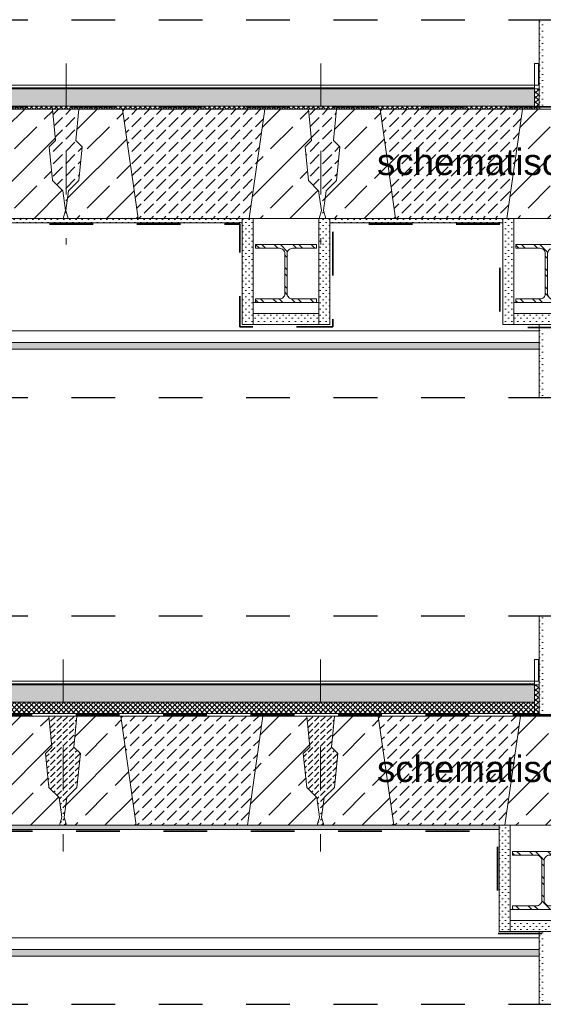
# Model space of a CAD drawing. Header units: metres. Extents: x 39.6 to 62.6, y -3.3 to 8.
# Tile 10 of 48: x 40.9 to 42.1, y 4 to 6.3. Entities that reach past the tile are written whole.
import ezdxf

# ---------------------------------------------------------------- set-up
doc = ezdxf.new("R2010")
doc.units = ezdxf.units.M
doc.header["$MEASUREMENT"] = 0
for name, pattern in [('Achse', [0.08, 0.04, -0.02, 0, -0.02]), ('Schnittlinie', [0.12, 0.06, -0.03, 0, -0.03]), ('Strichlinie eng', [0.046, 0.03, -0.016])]:
    doc.linetypes.add(name, pattern=pattern)
for name, color, linetype in [('152 - Bemaßung_ Beschriftung.Ausbau', 7, 'Continuous'), ('301 - Elemente.Linie', 7, 'Continuous'), ('302 - Elemente.Schraffur', 7, 'Continuous'), ('603 - Struktur.Bodenplatte_ Decke Roh', 7, 'Continuous'), ('605 - Struktur.Wand Innen', 7, 'Continuous'), ('650 - Abdeckung.Fußboden Aufbau', 7, 'Continuous'), ('Neubau_606 - Struktur.Wand Innen Ausbau', 7, 'Continuous'), ('Neubau_612 - Struktur.Stahlbau', 7, 'Continuous'), ('Neubau_651 - Abdeckung.Decke abgehängt_ bekleidet', 7, 'Continuous'), ('Neubau_653 - Abdeckung.TB Verkofferung', 7, 'Continuous')]:
    doc.layers.add(name, color=color, linetype=linetype)
doc.styles.add('ERSTELLTER_STIL_1', font='txt')
pattern_1 = [(45, (0, 0), (-0.0056568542, 0.0056568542), []), (135, (0, 0), (0.0056568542, 0.0056568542), [])]
pattern_2 = [(45, (0, 0), (-0.0070710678, 0.0070710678), [0, -0.01])]
pattern_3 = [(135, (0, 0), (0.021213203, 0.021213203), []), (135, (-0.00707, -0.00707), (0.021213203, 0.021213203), [])]
pattern_4 = [(45, (0, 0), (-0.014142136, 0.014142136), [0.015, -0.005]), (45, (5e-18, 0.014142), (-0.014142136, 0.014142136), [0.015, -0.005])]

msp = doc.modelspace()

# ---------------------------------------------------------------- hatches: boundary and pattern name
at = {"linetype": 'Continuous', "lineweight": 5}
h = msp.add_hatch(dxfattribs=at)
h.set_pattern_fill('Metall__Stahl_0001', color=1, style=0, pattern_type=2)
h.set_pattern_definition(pattern_3)
h.paths.add_polyline_path([(41.591, 5.755), (41.451, 5.755), (41.451, 5.7465), (41.5062, 5.7465, -0.414214), (41.5182, 5.7345), (41.5182, 5.6425, -0.414214), (41.5062, 5.6305), (41.451, 5.6305), (41.451, 5.622), (41.591, 5.622), (41.591, 5.6305), (41.5357, 5.6305, -0.414214), (41.5237, 5.6425), (41.5237, 5.7345, -0.414214), (41.5357, 5.7465), (41.591, 5.7465)])
h = msp.add_hatch(dxfattribs=at)
h.set_pattern_fill('Metall__Stahl_0001', color=1, style=0, pattern_type=2)
h.set_pattern_definition(pattern_3)
h.paths.add_polyline_path([(42.187, 5.755), (42.047, 5.755), (42.047, 5.7465), (42.1022, 5.7465, -0.414214), (42.1142, 5.7345), (42.1142, 5.6425, -0.414214), (42.1022, 5.6305), (42.047, 5.6305), (42.047, 5.622), (42.187, 5.622), (42.187, 5.6305), (42.1317, 5.6305, -0.414214), (42.1197, 5.6425), (42.1197, 5.7345, -0.414214), (42.1317, 5.7465), (42.187, 5.7465)])
h = msp.add_hatch(dxfattribs=at)
h.set_pattern_fill('Metall__Stahl_0001', color=1, style=0, pattern_type=2)
h.set_pattern_definition(pattern_3)
h.paths.add_polyline_path([(42.179, 4.365), (42.039, 4.365), (42.039, 4.3565), (42.0943, 4.3565, -0.414214), (42.1063, 4.3445), (42.1063, 4.2525, -0.414214), (42.0943, 4.2405), (42.039, 4.2405), (42.039, 4.232), (42.179, 4.232), (42.179, 4.2405), (42.1238, 4.2405, -0.414214), (42.1118, 4.2525), (42.1118, 4.3445, -0.414214), (42.1238, 4.3565), (42.179, 4.3565)])
at = {"layer": '302 - Elemente.Schraffur', "linetype": 'Continuous', "lineweight": 9}
h = msp.add_hatch(dxfattribs=at)
h.set_pattern_fill('Beton__unbewehrt_0001', style=0, pattern_type=2)
h.set_pattern_definition([(45, (41.01675, 5.94), (-0.028284, 0.028284), [0.03, -0.01]), (45, (41.01675, 5.968284), (-0.028284, 0.028284), [0.03, -0.01])])
h.paths.add_polyline_path([(40.9791, 5.9791), (40.9868, 5.9016), (41.0101, 5.8784), (41.0165, 5.8333), (41.0111, 5.815), (41.0224, 5.815), (41.017, 5.8333), (41.0234, 5.8784), (41.0467, 5.9016), (41.0544, 5.9791), (41.0398, 5.9937), (41.0467, 6.065), (40.9868, 6.065), (40.9937, 5.9937)])
h = msp.add_hatch(dxfattribs=at)
h.set_pattern_fill('Beton__unbewehrt_0001', style=0, pattern_type=2)
h.set_pattern_definition([(45, (41.3095, 5.94), (-0.028284, 0.028284), [0.03, -0.01]), (45, (41.3095, 5.968284), (-0.028284, 0.028284), [0.03, -0.01])])
h.paths.add_polyline_path([(41.1467, 6.065), (41.4723, 6.065), (41.4366, 5.815), (41.1824, 5.815)])
h = msp.add_hatch(dxfattribs=at)
h.set_pattern_fill('Beton__unbewehrt_0001', style=0, pattern_type=2)
h.set_pattern_definition([(45, (41.60425, 5.94), (-0.028284, 0.028284), [0.03, -0.01]), (45, (41.60425, 5.968284), (-0.028284, 0.028284), [0.03, -0.01])])
h.paths.add_polyline_path([(41.6362, 5.9016), (41.6439, 5.9791), (41.6293, 5.9937), (41.6362, 6.065), (41.5723, 6.065), (41.5792, 5.9937), (41.5646, 5.9791), (41.5723, 5.9016), (41.5956, 5.8784), (41.602, 5.8333), (41.5966, 5.815), (41.6119, 5.815), (41.6065, 5.8333), (41.6129, 5.8784)])
h = msp.add_hatch(dxfattribs=at)
h.set_pattern_fill('Beton__unbewehrt_0001', style=0, pattern_type=2)
h.set_pattern_definition([(45, (41.899, 5.94), (-0.028284, 0.028284), [0.03, -0.01]), (45, (41.899, 5.968284), (-0.028284, 0.028284), [0.03, -0.01])])
h.paths.add_polyline_path([(41.7362, 6.065), (42.0618, 6.065), (42.0261, 5.815), (41.7719, 5.815)])
h = msp.add_hatch(dxfattribs=at)
h.set_pattern_fill('Beton__unbewehrt_0001', style=0, pattern_type=2)
h.set_pattern_definition([(45, (41.0105, 4.55), (-0.014142, 0.014142), [0.015, -0.005]), (45, (41.0105, 4.564142), (-0.014142, 0.014142), [0.015, -0.005])])
h.paths.add_polyline_path([(41.0358, 4.6037), (41.0427, 4.675), (40.9783, 4.675), (40.9852, 4.6037), (40.9706, 4.5891), (40.9783, 4.5116), (41.0016, 4.4884), (41.008, 4.4433), (41.0026, 4.425), (41.0184, 4.425), (41.013, 4.4433), (41.0194, 4.4884), (41.0427, 4.5116), (41.0504, 4.5891)])
h = msp.add_hatch(dxfattribs=at)
h.set_pattern_fill('Beton__unbewehrt_0001', style=0, pattern_type=2)
h.set_pattern_definition([(45, (41.3055, 4.55), (-0.028284, 0.028284), [0.03, -0.01]), (45, (41.3055, 4.578284), (-0.028284, 0.028284), [0.03, -0.01])])
h.paths.add_polyline_path([(41.1427, 4.675), (41.4683, 4.675), (41.4326, 4.425), (41.1784, 4.425)])
h = msp.add_hatch(dxfattribs=at)
h.set_pattern_fill('Beton__unbewehrt_0001', style=0, pattern_type=2)
h.set_pattern_definition([(45, (41.6, 4.55), (-0.014142, 0.014142), [0.015, -0.005]), (45, (41.6, 4.564142), (-0.014142, 0.014142), [0.015, -0.005])])
h.paths.add_polyline_path([(41.5606, 4.5891), (41.5683, 4.5116), (41.5916, 4.4884), (41.598, 4.4433), (41.5926, 4.425), (41.6074, 4.425), (41.602, 4.4433), (41.6084, 4.4884), (41.6317, 4.5116), (41.6394, 4.5891), (41.6248, 4.6037), (41.6317, 4.675), (41.5683, 4.675), (41.5752, 4.6037)])
h = msp.add_hatch(dxfattribs=at)
h.set_pattern_fill('Beton__unbewehrt_0001', style=0, pattern_type=2)
h.set_pattern_definition([(45, (41.8945, 4.55), (-0.028284, 0.028284), [0.03, -0.01]), (45, (41.8945, 4.578284), (-0.028284, 0.028284), [0.03, -0.01])])
h.paths.add_polyline_path([(41.7317, 4.675), (42.0573, 4.675), (42.0216, 4.425), (41.7674, 4.425)])
at = {"layer": '603 - Struktur.Bodenplatte_ Decke Roh', "linetype": 'Continuous', "lineweight": 9}
h = msp.add_hatch(dxfattribs=at)
h.set_pattern_fill('Beton__Stahlbeton_0001', style=0, pattern_type=2)
h.set_pattern_definition([(45, (40.93379, 5.94), (-0.06788, 0.06788), []), (45, (40.89985, 5.97394), (-0.06788, 0.06788), [0.072, -0.024])])
h.paths.add_polyline_path([(40.8511, 5.815), (41.0111, 5.815), (41.0165, 5.8333), (41.0101, 5.8784), (40.9868, 5.9016), (40.9791, 5.9791), (40.9937, 5.9937), (40.9868, 6.065), (40.8868, 6.065)])
h = msp.add_hatch(dxfattribs=at)
h.set_pattern_fill('Beton__Stahlbeton_0001', style=0, pattern_type=2)
h.set_pattern_definition([(45, (41.0997, 5.94), (-0.06788, 0.06788), []), (45, (41.06576, 5.97394), (-0.06788, 0.06788), [0.072, -0.024])])
h.paths.add_polyline_path([(41.1824, 5.815), (41.0224, 5.815), (41.017, 5.8333), (41.0234, 5.8784), (41.0467, 5.9016), (41.0544, 5.9791), (41.0398, 5.9937), (41.0467, 6.065), (41.1467, 6.065)])
h = msp.add_hatch(dxfattribs=at)
h.set_pattern_fill('Beton__Stahlbeton_0001', style=0, pattern_type=2)
h.set_pattern_definition([(45, (41.51929, 5.94), (-0.06788, 0.06788), []), (45, (41.48535, 5.97394), (-0.06788, 0.06788), [0.072, -0.024])])
h.paths.add_polyline_path([(41.4366, 5.815), (41.5966, 5.815), (41.602, 5.8333), (41.5956, 5.8784), (41.5723, 5.9016), (41.5646, 5.9791), (41.5792, 5.9937), (41.5723, 6.065), (41.4723, 6.065)])
h = msp.add_hatch(dxfattribs=at)
h.set_pattern_fill('Beton__Stahlbeton_0001', style=0, pattern_type=2)
h.set_pattern_definition([(45, (41.6892, 5.94), (-0.06788, 0.06788), []), (45, (41.65526, 5.97394), (-0.06788, 0.06788), [0.072, -0.024])])
h.paths.add_polyline_path([(41.7719, 5.815), (41.6119, 5.815), (41.6065, 5.8333), (41.6129, 5.8784), (41.6362, 5.9016), (41.6439, 5.9791), (41.6293, 5.9937), (41.6362, 6.065), (41.7362, 6.065)])
h = msp.add_hatch(dxfattribs=at)
h.set_pattern_fill('Beton__Stahlbeton_0001', style=0, pattern_type=2)
h.set_pattern_definition([(45, (42.10879, 5.94), (-0.06788, 0.06788), []), (45, (42.07485, 5.97394), (-0.06788, 0.06788), [0.072, -0.024])])
h.paths.add_polyline_path([(42.0261, 5.815), (42.1861, 5.815), (42.1915, 5.8333), (42.1851, 5.8784), (42.1618, 5.9016), (42.1541, 5.9791), (42.1687, 5.9937), (42.1618, 6.065), (42.0618, 6.065)])
at = {"layer": '603 - Struktur.Bodenplatte_ Decke Roh', "linetype": 'Continuous', "lineweight": 5}
h = msp.add_hatch(dxfattribs=at)
h.set_pattern_fill('Gips_0001', style=0, pattern_type=2)
h.set_pattern_definition(pattern_2)
h.paths.add_polyline_path([(41.421, 5.815), (40.45, 5.815), (40.45, 5.805), (41.421, 5.805)])
h = msp.add_hatch(dxfattribs=at)
h.set_pattern_fill('Gips_0001', style=0, pattern_type=2)
h.set_pattern_definition(pattern_2)
h.paths.add_polyline_path([(42.017, 5.815), (41.621, 5.815), (41.621, 5.805), (42.017, 5.805)])
at = {"layer": '603 - Struktur.Bodenplatte_ Decke Roh', "linetype": 'Continuous', "lineweight": 9}
h = msp.add_hatch(dxfattribs=at)
h.set_pattern_fill('Beton__Stahlbeton_0001', style=0, pattern_type=2)
h.set_pattern_definition([(45, (40.92529, 4.55), (-0.06788, 0.06788), []), (45, (40.89135, 4.58394), (-0.06788, 0.06788), [0.072, -0.024])])
h.paths.add_polyline_path([(40.8426, 4.425), (41.0026, 4.425), (41.008, 4.4433), (41.0016, 4.4884), (40.9783, 4.5116), (40.9706, 4.5891), (40.9852, 4.6037), (40.9783, 4.675), (40.8783, 4.675)])
h = msp.add_hatch(dxfattribs=at)
h.set_pattern_fill('Beton__Stahlbeton_0001', style=0, pattern_type=2)
h.set_pattern_definition([(45, (41.09571, 4.55), (-0.06788, 0.06788), []), (45, (41.06176, 4.58394), (-0.06788, 0.06788), [0.072, -0.024])])
h.paths.add_polyline_path([(41.1784, 4.425), (41.0184, 4.425), (41.013, 4.4433), (41.0194, 4.4884), (41.0427, 4.5116), (41.0504, 4.5891), (41.0358, 4.6037), (41.0427, 4.675), (41.1427, 4.675)])
h = msp.add_hatch(dxfattribs=at)
h.set_pattern_fill('Beton__Stahlbeton_0001', style=0, pattern_type=2)
h.set_pattern_definition([(45, (41.51529, 4.55), (-0.06788, 0.06788), []), (45, (41.48135, 4.58394), (-0.06788, 0.06788), [0.072, -0.024])])
h.paths.add_polyline_path([(41.4326, 4.425), (41.5926, 4.425), (41.598, 4.4433), (41.5916, 4.4884), (41.5683, 4.5116), (41.5606, 4.5891), (41.5752, 4.6037), (41.5683, 4.675), (41.4683, 4.675)])
h = msp.add_hatch(dxfattribs=at)
h.set_pattern_fill('Beton__Stahlbeton_0001', style=0, pattern_type=2)
h.set_pattern_definition([(45, (41.68471, 4.55), (-0.06788, 0.06788), []), (45, (41.65076, 4.58394), (-0.06788, 0.06788), [0.072, -0.024])])
h.paths.add_polyline_path([(41.7674, 4.425), (41.6074, 4.425), (41.602, 4.4433), (41.6084, 4.4884), (41.6317, 4.5116), (41.6394, 4.5891), (41.6248, 4.6037), (41.6317, 4.675), (41.7317, 4.675)])
h = msp.add_hatch(dxfattribs=at)
h.set_pattern_fill('Beton__Stahlbeton_0001', style=0, pattern_type=2)
h.set_pattern_definition([(45, (42.10429, 4.55), (-0.06788, 0.06788), []), (45, (42.07035, 4.58394), (-0.06788, 0.06788), [0.072, -0.024])])
h.paths.add_polyline_path([(42.0216, 4.425), (42.1816, 4.425), (42.187, 4.4433), (42.1806, 4.4884), (42.1573, 4.5116), (42.1496, 4.5891), (42.1642, 4.6037), (42.1573, 4.675), (42.0573, 4.675)])
at = {"layer": '603 - Struktur.Bodenplatte_ Decke Roh', "linetype": 'Continuous', "lineweight": 5}
h = msp.add_hatch(dxfattribs=at)
h.set_pattern_fill('Gips_0001', style=0, pattern_type=2)
h.set_pattern_definition(pattern_2)
h.paths.add_polyline_path([(42.009, 4.425), (40.44, 4.425), (40.44, 4.415), (42.009, 4.415)])
at = {"layer": '650 - Abdeckung.Fußboden Aufbau', "linetype": 'Continuous', "lineweight": 5}
h = msp.add_hatch(dxfattribs=at)
h.set_pattern_fill('Beton__unbewehrt_0001', color=1, style=0, pattern_type=2)
h.set_pattern_definition(pattern_4)
h.paths.add_polyline_path([(42.09, 6.112), (42.09, 6.072), (40.39, 6.072), (40.39, 6.112)])
h = msp.add_hatch(dxfattribs=at)
h.set_pattern_fill('Dämmung__hart_2_0001', color=1, style=0, pattern_type=2)
h.set_pattern_definition(pattern_1)
h.paths.add_polyline_path([(42.1, 6.065), (42.09, 6.065), (42.09, 6.112), (42.1, 6.112)])
h = msp.add_hatch(dxfattribs=at)
h.set_pattern_fill('Dämmung__hart_2_0001', color=1, style=0, pattern_type=2)
h.set_pattern_definition(pattern_1)
h.paths.add_polyline_path([(42.09, 6.072), (42.09, 6.065), (40.39, 6.065), (40.39, 6.072)])
h = msp.add_hatch(dxfattribs=at)
h.set_pattern_fill('Beton__unbewehrt_0001', color=1, style=0, pattern_type=2)
h.set_pattern_definition(pattern_4)
h.paths.add_polyline_path([(42.09, 4.747), (42.09, 4.707), (40.385, 4.707), (40.385, 4.747)])
h = msp.add_hatch(dxfattribs=at)
h.set_pattern_fill('Dämmung__hart_2_0001', color=1, style=0, pattern_type=2)
h.set_pattern_definition(pattern_1)
h.paths.add_polyline_path([(42.09, 4.681), (42.1, 4.681), (42.1, 4.747), (42.09, 4.747)])
h = msp.add_hatch(dxfattribs=at)
h.set_pattern_fill('Dämmung__hart_2_0001', color=1, style=0, pattern_type=2)
h.set_pattern_definition(pattern_1)
h.paths.add_polyline_path([(42.09, 4.707), (42.09, 4.681), (40.385, 4.681), (40.385, 4.707)])
at = {"layer": 'Neubau_606 - Struktur.Wand Innen Ausbau', "linetype": 'Continuous', "lineweight": 5}
h = msp.add_hatch(dxfattribs=at)
h.set_pattern_fill('Gips_0001', style=0, pattern_type=2)
h.set_pattern_definition(pattern_2)
h.paths.add_polyline_path([(42.1125, 6.065), (42.1125, 6.27), (42.1, 6.27), (42.1, 6.065)])
h = msp.add_hatch(dxfattribs=at)
h.set_pattern_fill('Gips_0001', style=0, pattern_type=2)
h.set_pattern_definition(pattern_2)
h.paths.add_polyline_path([(42.1125, 5.405), (42.1125, 5.572), (42.1, 5.572), (42.1, 5.405)])
h = msp.add_hatch(dxfattribs=at)
h.set_pattern_fill('Gips_0001', style=0, pattern_type=2)
h.set_pattern_definition(pattern_2)
h.paths.add_polyline_path([(42.1, 4.675), (42.1125, 4.675), (42.1125, 4.905), (42.1, 4.905)])
h = msp.add_hatch(dxfattribs=at)
h.set_pattern_fill('Gips_0001', style=0, pattern_type=2)
h.set_pattern_definition(pattern_2)
h.paths.add_polyline_path([(42.1125, 4.015), (42.1125, 4.182), (42.1, 4.182), (42.1, 4.015)])
at = {"layer": 'Neubau_651 - Abdeckung.Decke abgehängt_ bekleidet', "linetype": 'Continuous', "lineweight": 5}
h = msp.add_hatch(dxfattribs=at)
h.set_pattern_fill('Gips_0001', style=0, pattern_type=2)
h.set_pattern_definition(pattern_2)
h.paths.add_polyline_path([(40.375, 5.5155), (42.1, 5.5155), (42.1, 5.5305), (40.375, 5.5305)])
h = msp.add_hatch(dxfattribs=at)
h.set_pattern_fill('Gips_0001', style=0, pattern_type=2)
h.set_pattern_definition(pattern_2)
h.paths.add_polyline_path([(40.425, 4.1255), (42.1, 4.1255), (42.1, 4.1405), (40.425, 4.1405)])
at = {"layer": 'Neubau_653 - Abdeckung.TB Verkofferung', "linetype": 'Continuous', "lineweight": 5}
h = msp.add_hatch(dxfattribs=at)
h.set_pattern_fill('Gips_0001', style=0, pattern_type=2)
h.set_pattern_definition(pattern_2)
h.paths.add_polyline_path([(41.421, 5.815), (41.421, 5.572), (41.446, 5.572), (41.446, 5.597), (41.446, 5.622), (41.446, 5.815)])
h = msp.add_hatch(dxfattribs=at)
h.set_pattern_fill('Gips_0001', style=0, pattern_type=2)
h.set_pattern_definition(pattern_2)
h.paths.add_polyline_path([(41.596, 5.815), (41.596, 5.622), (41.596, 5.597), (41.596, 5.572), (41.621, 5.572), (41.621, 5.815)])
h = msp.add_hatch(dxfattribs=at)
h.set_pattern_fill('Gips_0001', style=0, pattern_type=2)
h.set_pattern_definition(pattern_2)
h.paths.add_polyline_path([(42.017, 5.572), (42.042, 5.572), (42.042, 5.597), (42.042, 5.622), (42.042, 5.815), (42.017, 5.815)])
h = msp.add_hatch(dxfattribs=at)
h.set_pattern_fill('Gips_0001', style=0, pattern_type=2)
h.set_pattern_definition(pattern_2)
h.paths.add_polyline_path([(41.596, 5.597), (41.446, 5.597), (41.446, 5.572), (41.596, 5.572)])
h = msp.add_hatch(dxfattribs=at)
h.set_pattern_fill('Gips_0001', style=0, pattern_type=2)
h.set_pattern_definition(pattern_2)
h.paths.add_polyline_path([(42.042, 5.597), (42.042, 5.572), (42.352, 5.572), (42.352, 5.597)])
h = msp.add_hatch(dxfattribs=at)
h.set_pattern_fill('Gips_0001', style=0, pattern_type=2)
h.set_pattern_definition(pattern_2)
h.paths.add_polyline_path([(42.009, 4.182), (42.034, 4.182), (42.034, 4.207), (42.034, 4.232), (42.034, 4.425), (42.009, 4.425)])
h = msp.add_hatch(dxfattribs=at)
h.set_pattern_fill('Gips_0001', style=0, pattern_type=2)
h.set_pattern_definition(pattern_2)
h.paths.add_polyline_path([(42.034, 4.207), (42.034, 4.182), (42.344, 4.182), (42.344, 4.207)])

# ---------------------------------------------------------------- linework, layer by layer
at = {"color": 1, "linetype": 'Continuous', "lineweight": 9, "flags": 128}
for points in [[(41.591, 5.755), (41.451, 5.755), (41.451, 5.7465), (41.5062, 5.7465, -0.414214), (41.5182, 5.7345), (41.5182, 5.6425, -0.414214), (41.5062, 5.6305), (41.451, 5.6305), (41.451, 5.622), (41.591, 5.622), (41.591, 5.6305), (41.5357, 5.6305, -0.414214), (41.5237, 5.6425), (41.5237, 5.7345, -0.414214), (41.5357, 5.7465), (41.591, 5.7465)], [(42.187, 5.755), (42.047, 5.755), (42.047, 5.7465), (42.1022, 5.7465, -0.414214), (42.1142, 5.7345), (42.1142, 5.6425, -0.414214), (42.1022, 5.6305), (42.047, 5.6305), (42.047, 5.622), (42.187, 5.622), (42.187, 5.6305), (42.1317, 5.6305, -0.414214), (42.1197, 5.6425), (42.1197, 5.7345, -0.414214), (42.1317, 5.7465), (42.187, 5.7465)], [(42.179, 4.365), (42.039, 4.365), (42.039, 4.3565), (42.0943, 4.3565, -0.414214), (42.1063, 4.3445), (42.1063, 4.2525, -0.414214), (42.0943, 4.2405), (42.039, 4.2405), (42.039, 4.232), (42.179, 4.232), (42.179, 4.2405), (42.1238, 4.2405, -0.414214), (42.1118, 4.2525), (42.1118, 4.3445, -0.414214), (42.1238, 4.3565), (42.179, 4.3565)]]:
    msp.add_lwpolyline(points, format="xyb", close=True, dxfattribs=at)
at = {"layer": '301 - Elemente.Linie', "color": 7, "linetype": 'Schnittlinie', "lineweight": 25}
for p, q in [((39.63, 6.27), (47.63, 6.27)), ((39.63, 5.405), (47.63, 5.405)), ((39.63, 4.905), (47.63, 4.905)), ((39.63, 4.015), (47.63, 4.015))]:
    msp.add_line(p, q, dxfattribs=at)
at = {"layer": '301 - Elemente.Linie', "color": 7, "linetype": 'Achse', "lineweight": 18}
for p, q in [((41.018, 6.17), (41.018, 5.755)), ((41.601, 6.17), (41.601, 5.755)), ((41.011, 4.805), (41.011, 4.365)), ((41.6, 4.805), (41.6, 4.365))]:
    msp.add_line(p, q, dxfattribs=at)
at = {"layer": '301 - Elemente.Linie', "color": 92, "linetype": 'Strichlinie eng', "lineweight": 35, "true_color": 0x00be00, "flags": 128}
for points in [[(40.13, 6.17), (40.13, 6.17), (40.13, 6.0701), (47.27, 6.0701), (47.27, 6.17)], [(47.2655, 5.7515), (47.2655, 5.8015), (46.668, 5.8015), (46.668, 5.565), (46.4484, 5.565), (46.4484, 5.8015), (44.792, 5.8015), (44.792, 5.565), (44.5755, 5.565), (44.5755, 5.8015), (42.8159, 5.8015), (42.8159, 5.5633), (42.6017, 5.5633), (42.6017, 5.8015), (42.3825, 5.8015), (42.3825, 5.5653), (42.0102, 5.5653), (42.0102, 5.8015), (41.6279, 5.8015), (41.6279, 5.5667), (41.4153, 5.5667), (41.4153, 5.8015), (40.4534, 5.8015), (40.4534, 5.5681), (40.1691, 5.5681), (40.1691, 5.5181)], [(40.165, 4.8029), (40.165, 4.678), (47.2676, 4.678), (47.2676, 4.8029)], [(47.1545, 4.3615), (47.1545, 4.4115), (44.6102, 4.4115), (44.6102, 4.1776), (44.4007, 4.1776), (44.4007, 4.4115), (42.3738, 4.4115), (42.3738, 4.1774), (42.005, 4.1774), (42.005, 4.4115), (40.4439, 4.4115), (40.4439, 4.1781), (40.2046, 4.1781), (40.2046, 4.1281)]]:
    msp.add_lwpolyline(points, dxfattribs=at)
at = {"layer": '301 - Elemente.Linie', "color": 1, "linetype": 'Continuous', "lineweight": 13, "flags": 128}
for points in [[(42.0989, 6.12), (42.09, 6.12), (42.09, 6.17), (42.0989, 6.17)], [(42.09, 4.755), (42.0989, 4.755), (42.0989, 4.805), (42.09, 4.805)]]:
    msp.add_lwpolyline(points, close=True, dxfattribs=at)
at = {"layer": '302 - Elemente.Schraffur', "color": 7, "linetype": 'Continuous', "lineweight": 13, "flags": 128}
for points in [[(40.9791, 5.9791), (40.9868, 5.9016), (41.0101, 5.8784), (41.0165, 5.8333), (41.0111, 5.815), (41.0224, 5.815), (41.017, 5.8333), (41.0234, 5.8784), (41.0467, 5.9016), (41.0544, 5.9791), (41.0398, 5.9937), (41.0467, 6.065), (40.9868, 6.065), (40.9937, 5.9937)], [(41.1467, 6.065), (41.4723, 6.065), (41.4366, 5.815), (41.1824, 5.815)], [(41.6362, 5.9016), (41.6439, 5.9791), (41.6293, 5.9937), (41.6362, 6.065), (41.5723, 6.065), (41.5792, 5.9937), (41.5646, 5.9791), (41.5723, 5.9016), (41.5956, 5.8784), (41.602, 5.8333), (41.5966, 5.815), (41.6119, 5.815), (41.6065, 5.8333), (41.6129, 5.8784)], [(41.7362, 6.065), (42.0618, 6.065), (42.0261, 5.815), (41.7719, 5.815)], [(41.0358, 4.6037), (41.0427, 4.675), (40.9783, 4.675), (40.9852, 4.6037), (40.9706, 4.5891), (40.9783, 4.5116), (41.0016, 4.4884), (41.008, 4.4433), (41.0026, 4.425), (41.0184, 4.425), (41.013, 4.4433), (41.0194, 4.4884), (41.0427, 4.5116), (41.0504, 4.5891)], [(41.1427, 4.675), (41.4683, 4.675), (41.4326, 4.425), (41.1784, 4.425)], [(41.5606, 4.5891), (41.5683, 4.5116), (41.5916, 4.4884), (41.598, 4.4433), (41.5926, 4.425), (41.6074, 4.425), (41.602, 4.4433), (41.6084, 4.4884), (41.6317, 4.5116), (41.6394, 4.5891), (41.6248, 4.6037), (41.6317, 4.675), (41.5683, 4.675), (41.5752, 4.6037)], [(41.7317, 4.675), (42.0573, 4.675), (42.0216, 4.425), (41.7674, 4.425)]]:
    msp.add_lwpolyline(points, close=True, dxfattribs=at)
at = {"layer": '603 - Struktur.Bodenplatte_ Decke Roh', "color": 7, "linetype": 'Continuous', "lineweight": 13}
for p, q in [((47.63, 6.065), (39.63, 6.065)), ((47.63, 5.815), (39.63, 5.815)), ((47.63, 4.675), (39.63, 4.675)), ((47.63, 4.425), (39.63, 4.425))]:
    msp.add_line(p, q, dxfattribs=at)
at = {"layer": '603 - Struktur.Bodenplatte_ Decke Roh', "color": 7, "linetype": 'Continuous', "lineweight": 5}
for p, q in [((41.421, 5.805), (40.45, 5.805)), ((42.017, 5.805), (41.621, 5.805)), ((42.009, 4.415), (40.44, 4.415))]:
    msp.add_line(p, q, dxfattribs=at)
at = {"layer": '603 - Struktur.Bodenplatte_ Decke Roh', "color": 1, "linetype": 'Continuous', "lineweight": 13}
for p, q in [((42.1, 4.681), (40.375, 4.681)), ((42.1, 4.675), (40.375, 4.675))]:
    msp.add_line(p, q, dxfattribs=at)
at = {"layer": '603 - Struktur.Bodenplatte_ Decke Roh', "color": 7, "linetype": 'Continuous', "lineweight": 13, "flags": 128}
for points in [[(40.8511, 5.815), (41.0111, 5.815), (41.0165, 5.8333), (41.0101, 5.8784), (40.9868, 5.9016), (40.9791, 5.9791), (40.9937, 5.9937), (40.9868, 6.065), (40.8868, 6.065)], [(41.1824, 5.815), (41.0224, 5.815), (41.017, 5.8333), (41.0234, 5.8784), (41.0467, 5.9016), (41.0544, 5.9791), (41.0398, 5.9937), (41.0467, 6.065), (41.1467, 6.065)], [(41.4366, 5.815), (41.5966, 5.815), (41.602, 5.8333), (41.5956, 5.8784), (41.5723, 5.9016), (41.5646, 5.9791), (41.5792, 5.9937), (41.5723, 6.065), (41.4723, 6.065)], [(41.7719, 5.815), (41.6119, 5.815), (41.6065, 5.8333), (41.6129, 5.8784), (41.6362, 5.9016), (41.6439, 5.9791), (41.6293, 5.9937), (41.6362, 6.065), (41.7362, 6.065)], [(42.0261, 5.815), (42.1861, 5.815), (42.1915, 5.8333), (42.1851, 5.8784), (42.1618, 5.9016), (42.1541, 5.9791), (42.1687, 5.9937), (42.1618, 6.065), (42.0618, 6.065)], [(40.8426, 4.425), (41.0026, 4.425), (41.008, 4.4433), (41.0016, 4.4884), (40.9783, 4.5116), (40.9706, 4.5891), (40.9852, 4.6037), (40.9783, 4.675), (40.8783, 4.675)], [(41.1784, 4.425), (41.0184, 4.425), (41.013, 4.4433), (41.0194, 4.4884), (41.0427, 4.5116), (41.0504, 4.5891), (41.0358, 4.6037), (41.0427, 4.675), (41.1427, 4.675)], [(41.4326, 4.425), (41.5926, 4.425), (41.598, 4.4433), (41.5916, 4.4884), (41.5683, 4.5116), (41.5606, 4.5891), (41.5752, 4.6037), (41.5683, 4.675), (41.4683, 4.675)], [(41.7674, 4.425), (41.6074, 4.425), (41.602, 4.4433), (41.6084, 4.4884), (41.6317, 4.5116), (41.6394, 4.5891), (41.6248, 4.6037), (41.6317, 4.675), (41.7317, 4.675)], [(42.0216, 4.425), (42.1816, 4.425), (42.187, 4.4433), (42.1806, 4.4884), (42.1573, 4.5116), (42.1496, 4.5891), (42.1642, 4.6037), (42.1573, 4.675), (42.0573, 4.675)]]:
    msp.add_lwpolyline(points, close=True, dxfattribs=at)
at = {"layer": '605 - Struktur.Wand Innen', "color": 1, "linetype": 'Continuous', "lineweight": 13, "flags": 128}
for points in [[(42.09, 6.12), (42.09, 6.072)], [(42.09, 4.755), (42.09, 4.707)]]:
    msp.add_lwpolyline(points, dxfattribs=at)
at = {"layer": '650 - Abdeckung.Fußboden Aufbau', "color": 1, "linetype": 'Continuous', "lineweight": 13}
for p, q in [((40.39, 6.12), (42.09, 6.12)), ((40.39, 6.114), (42.09, 6.114)), ((40.39, 6.112), (42.09, 6.112)), ((40.39, 6.072), (42.09, 6.072)), ((40.385, 4.755), (42.09, 4.755)), ((40.385, 4.749), (42.09, 4.749)), ((40.385, 4.747), (42.09, 4.747)), ((40.385, 4.707), (42.09, 4.707))]:
    msp.add_line(p, q, dxfattribs=at)
at = {"layer": '650 - Abdeckung.Fußboden Aufbau', "color": 1, "linetype": 'Continuous', "lineweight": 9, "flags": 128}
for points in [[(42.1, 6.065), (42.09, 6.065), (42.09, 6.112), (42.1, 6.112)], [(42.09, 4.681), (42.1, 4.681), (42.1, 4.747), (42.09, 4.747)]]:
    msp.add_lwpolyline(points, close=True, dxfattribs=at)
at = {"layer": 'Neubau_606 - Struktur.Wand Innen Ausbau', "color": 1, "linetype": 'Continuous', "lineweight": 5}
for p, q in [((42.1, 6.27), (42.1, 6.065)), ((42.1, 5.572), (42.1, 5.5575)), ((42.1, 5.5155), (42.1, 5.405)), ((42.1, 4.905), (42.1, 4.755)), ((42.1, 4.182), (42.1, 4.015))]:
    msp.add_line(p, q, dxfattribs=at)
at = {"layer": 'Neubau_606 - Struktur.Wand Innen Ausbau', "color": 1, "linetype": 'Continuous', "lineweight": 5, "flags": 128}
for points in [[(42.1, 6.12), (42.1, 6.105), (42.1, 6.065)], [(42.1, 5.5575), (42.1, 5.5305), (42.1, 5.5155)], [(42.1, 4.755), (42.1, 4.74), (42.1, 4.695), (42.1, 4.675)]]:
    msp.add_lwpolyline(points, dxfattribs=at)
at = {"layer": 'Neubau_612 - Struktur.Stahlbau', "color": 1, "linetype": 'Continuous', "lineweight": 9}
msp.add_line((42.1, 4.232), (42.039, 4.232), dxfattribs=at)
at = {"layer": 'Neubau_612 - Struktur.Stahlbau', "color": 1, "linetype": 'Continuous', "lineweight": 9, "flags": 128}
msp.add_lwpolyline([(42.179, 4.232), (42.125, 4.232), (42.1125, 4.232), (42.1, 4.232)], dxfattribs=at)
at = {"layer": 'Neubau_651 - Abdeckung.Decke abgehängt_ bekleidet', "color": 1, "linetype": 'Continuous', "lineweight": 5}
for p, q in [((42.1, 5.5575), (40.375, 5.5575)), ((42.1, 5.5305), (40.375, 5.5305)), ((42.1, 5.5155), (40.375, 5.5155)), ((42.1, 4.1675), (40.425, 4.1675)), ((42.1, 4.1405), (40.425, 4.1405)), ((42.1, 4.1255), (40.425, 4.1255))]:
    msp.add_line(p, q, dxfattribs=at)
at = {"layer": 'Neubau_653 - Abdeckung.TB Verkofferung', "color": 1, "linetype": 'Continuous', "lineweight": 9}
for p, q in [((41.596, 5.622), (41.446, 5.622)), ((42.352, 5.622), (42.042, 5.622)), ((42.344, 4.232), (42.034, 4.232))]:
    msp.add_line(p, q, dxfattribs=at)
at = {"layer": 'Neubau_653 - Abdeckung.TB Verkofferung', "color": 1, "linetype": 'Continuous', "lineweight": 9, "flags": 128}
for points in [[(41.421, 5.815), (41.421, 5.572), (41.446, 5.572), (41.446, 5.597), (41.446, 5.622), (41.446, 5.815)], [(41.596, 5.815), (41.596, 5.622), (41.596, 5.597), (41.596, 5.572), (41.621, 5.572), (41.621, 5.815)], [(42.017, 5.572), (42.042, 5.572), (42.042, 5.597), (42.042, 5.622), (42.042, 5.815), (42.017, 5.815)], [(41.596, 5.597), (41.446, 5.597), (41.446, 5.572), (41.596, 5.572)], [(42.042, 5.597), (42.042, 5.572), (42.352, 5.572), (42.352, 5.597)], [(42.009, 4.182), (42.034, 4.182), (42.034, 4.207), (42.034, 4.232), (42.034, 4.425), (42.009, 4.425)], [(42.034, 4.207), (42.034, 4.182), (42.344, 4.182), (42.344, 4.207)]]:
    msp.add_lwpolyline(points, close=True, dxfattribs=at)

# ---------------------------------------------------------------- texts
at = {"layer": '152 - Bemaßung_ Beschriftung.Ausbau', "color": 7, "linetype": 'Continuous', "lineweight": 9, "char_height": 0.06, "attachment_point": 7, "style": 'ERSTELLTER_STIL_1'}
for insert in [(41.7292, 5.8961), (41.7292, 4.5061)]:
    msp.add_mtext('\\A1;{\\pql;\\fArial|b0|i0|c0|p38;schematische Darstellung der Deckenelemente / keine Verlegepläne / nach Aufmaß untere Deckenfugen}', dxfattribs=dict(at, insert=insert))

doc.saveas('drawing.dxf')
